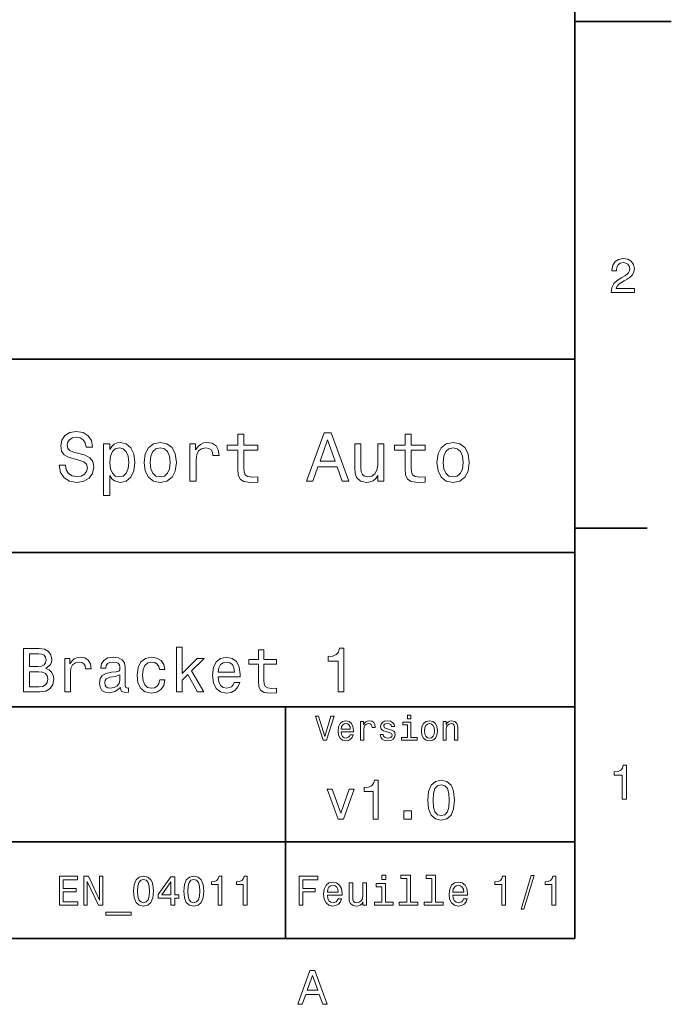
# Model space of a CAD drawing. Extents: x 0 to 297, y 0 to 210.
# Tile 6 of 7: x 229 to 297, y 3 to 105. Entities that reach past the tile are written whole.
import ezdxf

# ---------------------------------------------------------------- set-up
doc = ezdxf.new("R2010")
doc.units = 0

msp = doc.modelspace()

# ---------------------------------------------------------------- linework, layer by layer
at = {"color": 7, "lineweight": 35}
for p, q in [((287, 10), (287, 200)), ((97, 70), (287, 70)), ((287, 70), (287, 10)), ((162, 50), (287, 50)), ((162, 34), (287, 34)), ((257, 10), (257, 34)), ((162, 20), (287, 20)), ((10, 10), (287, 10)), ((97, 10), (287, 10))]:
    msp.add_line(p, q, dxfattribs=at)
at = {"color": 7, "lineweight": 35, "ltscale": 0.25}
msp.add_line((287, 105), (297, 105), dxfattribs=at)
at = {"color": 7, "lineweight": 35, "ltscale": 0.1875}
msp.add_line((287, 52.5), (294.5, 52.5), dxfattribs=at)
at = {"color": 7, "lineweight": 13}
for points in [[(290.76947, 76.916786), (293.175079, 76.916786), (293.175079, 77.350502), (291.273773, 77.350502), (291.3797, 77.587532), (291.561249, 77.784218), (292.121033, 78.142288), (292.418579, 78.293587), (292.751434, 78.510445), (292.988464, 78.762604), (293.124634, 79.060158), (293.175079, 79.398056), (293.089355, 79.821686), (292.852325, 80.154541), (292.489197, 80.366356), (292.020172, 80.442001), (291.536041, 80.35627), (291.167877, 80.119232), (290.930847, 79.740997), (290.850159, 79.241714), (290.850159, 79.171112), (291.309082, 79.171112), (291.309082, 79.211456), (291.354462, 79.554398), (291.490631, 79.806557), (291.707489, 79.967941), (291.994965, 80.023415), (292.287476, 79.972984), (292.504333, 79.846901), (292.645538, 79.650215), (292.695984, 79.403099), (292.660675, 79.171112), (292.56485, 78.974426), (292.403473, 78.802956), (292.181549, 78.651657), (291.884003, 78.490273), (291.389771, 78.177589), (291.041779, 77.844742), (290.835022, 77.441284), (290.76947, 76.931915)], [(234.20462, 59.030979), (233.548996, 59.030979), (233.693085, 58.267288), (234.053314, 57.70533), (234.608078, 57.366714), (235.357361, 57.244236), (236.099426, 57.359509), (236.654175, 57.67651), (237.007202, 58.17363), (237.136902, 58.82925), (237.028824, 59.420029), (236.726227, 59.801872), (236.236313, 60.054031), (235.580704, 60.241352), (235.018738, 60.378242), (234.651306, 60.536743), (234.442368, 60.767288), (234.377533, 61.127522), (234.442368, 61.451729), (234.629684, 61.696686), (234.917877, 61.862389), (235.314133, 61.920029), (235.71759, 61.84798), (236.034592, 61.653458), (236.24353, 61.32925), (236.344391, 60.889767), (237, 60.889767), (237, 60.904179), (236.884735, 61.581409), (236.546112, 62.085732), (236.01297, 62.402737), (235.292511, 62.510807), (234.644104, 62.402737), (234.139771, 62.100143), (233.815567, 61.631844), (233.700287, 61.026657), (233.793961, 60.486309), (234.067734, 60.118874), (234.5, 59.873917), (235.09079, 59.6866), (235.674362, 59.520893), (236.113831, 59.362389), (236.380402, 59.131844), (236.47406, 58.757202), (236.387619, 58.375359), (236.164276, 58.087173), (235.825653, 57.907059), (235.386169, 57.849422), (234.896255, 57.928673), (234.521622, 58.159222), (234.283875, 58.533859)], [(252.05043, 60.579971), (252.05043, 58.64193), (252.093658, 58.015129), (252.29538, 57.582851), (252.698853, 57.330688), (253.383286, 57.244236), (254.132568, 57.280258), (254.132568, 57.827808), (253.585022, 57.78458), (253.087891, 57.842216), (252.82132, 58.022331), (252.706055, 58.324928), (252.684448, 58.75), (252.684448, 60.579971), (254.132568, 60.579971), (254.132568, 61.120316), (252.684448, 61.120316), (252.684448, 62.251438), (252.05043, 62.251438), (252.05043, 61.120316), (250.955322, 61.120316), (250.955322, 60.579971)], [(259.175781, 57.381123), (259.838623, 57.381123), (260.364563, 58.850864), (262.360229, 58.850864), (262.886169, 57.381123), (263.563416, 57.381123), (261.733429, 62.388329), (260.998566, 62.388329)], [(269.399109, 60.579971), (269.399109, 58.64193), (269.442352, 58.015129), (269.644073, 57.582851), (270.047546, 57.330688), (270.731995, 57.244236), (271.481262, 57.280258), (271.481262, 57.827808), (270.933716, 57.78458), (270.436584, 57.842216), (270.170013, 58.022331), (270.054749, 58.324928), (270.033142, 58.75), (270.033142, 60.579971), (271.481262, 60.579971), (271.481262, 61.120316), (270.033142, 61.120316), (270.033142, 62.251438), (269.399109, 62.251438), (269.399109, 61.120316), (268.304016, 61.120316), (268.304016, 60.579971)], [(238.786743, 60.652016), (238.786743, 61.25), (238.15274, 61.25), (238.15274, 55.882565), (238.786743, 55.882565), (238.786743, 57.971901), (239.010101, 57.633286), (239.262253, 57.409943), (239.896271, 57.244236), (240.50145, 57.381123), (240.976959, 57.791786), (241.286743, 58.440201), (241.402023, 59.319164), (241.286743, 60.190922), (240.976959, 60.839336), (240.50145, 61.242794), (239.896271, 61.386887), (239.550446, 61.343658), (239.255051, 61.206772), (239.002899, 60.976223)], [(242.338623, 59.311958), (242.453888, 58.432995), (242.785309, 57.78458), (243.311249, 57.381123), (244.017303, 57.244236), (244.716141, 57.381123), (245.242081, 57.777374), (245.573486, 58.425793), (245.695969, 59.311958), (245.573486, 60.190922), (245.242081, 60.846542), (244.716141, 61.242794), (244.017303, 61.386887), (243.311249, 61.242794), (242.785309, 60.839336), (242.453888, 60.190922)], [(247.100861, 57.381123), (247.734863, 57.381123), (247.734863, 59.592937), (247.799713, 60.12608), (247.994232, 60.507923), (248.311249, 60.738472), (248.736313, 60.817722), (249.053314, 60.767288), (249.291077, 60.623199), (249.435165, 60.378242), (249.485596, 60.046829), (250.126801, 60.046829), (250.040344, 60.630402), (249.802597, 61.048271), (249.406342, 61.30043), (248.865997, 61.386887), (248.498566, 61.32925), (248.181549, 61.185158), (247.900574, 60.940201), (247.677246, 60.608788), (247.677246, 61.25), (247.100861, 61.25)], [(260.595093, 59.463257), (261.365997, 61.667866), (262.136902, 59.463257)], [(267.194519, 61.25), (266.560516, 61.25), (266.560516, 59.016571), (266.488464, 58.497837), (266.279541, 58.123196), (265.955322, 57.892651), (265.530243, 57.820602), (265.19165, 57.878242), (264.975494, 58.051151), (264.853027, 58.346542), (264.824219, 58.764408), (264.824219, 61.25), (264.190186, 61.25), (264.190186, 58.706772), (264.211792, 58.195244), (264.348694, 57.770172), (264.766571, 57.381123), (265.436584, 57.244236), (265.796814, 57.294666), (266.106628, 57.424351), (266.373199, 57.647694), (266.589325, 57.971901), (266.589325, 57.381123), (267.194519, 57.381123)], [(272.698853, 59.311958), (272.814117, 58.432995), (273.145508, 57.78458), (273.671448, 57.381123), (274.377502, 57.244236), (275.076355, 57.381123), (275.602295, 57.777374), (275.933716, 58.425793), (276.056183, 59.311958), (275.933716, 60.190922), (275.602295, 60.846542), (275.076355, 61.242794), (274.377502, 61.386887), (273.671448, 61.242794), (273.145508, 60.839336), (272.814117, 60.190922)], [(239.788193, 57.8134), (239.363129, 57.907059), (239.053314, 58.195244), (238.858795, 58.663544), (238.793945, 59.319164), (238.858795, 59.967579), (239.053314, 60.435879), (239.363129, 60.716858), (239.788193, 60.817722), (240.177246, 60.716858), (240.48703, 60.428673), (240.681564, 59.960373), (240.753601, 59.319164), (240.681564, 58.67075), (240.48703, 58.195244), (240.177246, 57.907059)], [(242.98703, 59.319164), (243.05188, 59.967579), (243.253601, 60.435879), (243.57782, 60.72406), (244.017303, 60.824928), (244.449585, 60.72406), (244.773773, 60.443081), (244.97551, 59.967579), (245.047546, 59.319164), (244.97551, 58.663544), (244.773773, 58.188038), (244.449585, 57.899853), (244.017303, 57.806194), (243.57782, 57.899853), (243.253601, 58.188038), (243.05188, 58.663544)], [(273.34726, 59.319164), (273.412109, 59.967579), (273.613831, 60.435879), (273.938019, 60.72406), (274.377502, 60.824928), (274.809784, 60.72406), (275.134003, 60.443081), (275.335724, 59.967579), (275.407776, 59.319164), (275.335724, 58.663544), (275.134003, 58.188038), (274.809784, 57.899853), (274.377502, 57.806194), (273.938019, 57.899853), (273.613831, 58.188038), (273.412109, 58.663544)], [(232.16571, 37.961815), (232.619598, 38.337894), (232.736313, 38.590778), (232.775223, 38.902016), (232.690918, 39.388329), (232.438049, 39.738472), (232.029541, 39.95245), (231.458939, 40.030258), (229.857361, 40.030258), (229.857361, 35.530258), (231.549713, 35.530258), (232.15274, 35.621037), (232.600143, 35.886887), (232.878967, 36.308357), (232.976227, 36.87896), (232.917877, 37.261528), (232.762253, 37.57925), (232.509369, 37.812679)], [(245.70462, 35.530258), (246.275223, 35.530258), (246.275223, 36.755764), (246.871765, 37.332851), (247.896255, 35.530258), (248.538177, 35.530258), (247.260803, 37.728386), (248.570602, 39.012245), (247.850861, 39.012245), (246.275223, 37.443081), (246.275223, 40.185879), (245.70462, 40.185879)], [(254.198853, 38.409222), (254.198853, 36.664986), (254.237762, 36.100864), (254.419312, 35.711815), (254.782425, 35.484871), (255.398422, 35.407059), (256.072754, 35.43948), (256.072754, 35.932274), (255.579971, 35.893372), (255.132568, 35.945244), (254.892654, 36.107349), (254.78891, 36.379681), (254.769455, 36.762245), (254.769455, 38.409222), (256.072754, 38.409222), (256.072754, 38.895531), (254.769455, 38.895531), (254.769455, 39.913544), (254.198853, 39.913544), (254.198853, 38.895531), (253.213257, 38.895531), (253.213257, 38.409222)], [(262.466125, 35.530258), (263.056213, 35.530258), (263.056213, 40.062679), (262.615265, 40.062679), (262.498566, 39.667145), (262.265137, 39.401295), (261.908508, 39.245674), (261.41571, 39.193802), (261.41571, 38.733429), (262.466125, 38.733429)], [(231.335739, 38.162823), (230.453888, 38.162823), (230.453888, 39.492073), (231.387604, 39.492073), (231.737762, 39.453171), (231.984161, 39.336452), (232.133286, 39.135445), (232.185165, 38.837173), (232.126801, 38.538902), (231.971191, 38.331409), (231.705338, 38.201729)], [(234.130402, 35.530258), (234.701019, 35.530258), (234.701019, 37.520893), (234.759369, 38.000721), (234.934448, 38.344379), (235.219742, 38.551872), (235.60231, 38.623199), (235.887604, 38.577808), (236.101593, 38.448124), (236.231262, 38.227665), (236.276657, 37.929394), (236.853745, 37.929394), (236.77594, 38.454609), (236.561966, 38.830692), (236.205338, 39.057636), (235.719025, 39.135445), (235.388336, 39.083572), (235.103027, 38.953888), (234.850143, 38.733429), (234.649139, 38.435158), (234.649139, 39.012245), (234.130402, 39.012245)], [(239.888336, 35.98415), (239.888336, 35.964695), (239.920746, 35.744236), (240.018005, 35.588615), (240.426514, 35.465416), (240.744232, 35.517288), (240.744232, 35.958214), (240.608063, 35.938759), (240.426514, 36.023052), (240.394089, 36.282421), (240.394089, 38.085014), (240.316284, 38.545387), (240.08934, 38.869595), (239.693802, 39.064121), (239.136169, 39.135445), (238.591492, 39.057636), (238.189484, 38.837173), (237.9366, 38.493515), (237.85231, 38.039623), (237.85231, 38.000721), (238.364563, 38.000721), (238.409943, 38.273052), (238.552597, 38.467579), (238.786026, 38.584293), (239.116714, 38.629681), (239.434448, 38.59726), (239.661377, 38.5), (239.797546, 38.331409), (239.842941, 38.09798), (239.817001, 37.825645), (239.713257, 37.68948), (239.453888, 37.624638), (238.96759, 37.572765), (238.409943, 37.456051), (238.014404, 37.248558), (237.780975, 36.924351), (237.709656, 36.444523), (237.774506, 36.016571), (237.97551, 35.698845), (238.299713, 35.497837), (238.747116, 35.426514), (239.350143, 35.562679)], [(243.940918, 37.858067), (244.505035, 37.858067), (244.388336, 38.376801), (244.109512, 38.785301), (243.675079, 39.038185), (243.110962, 39.135445), (242.48848, 39.005764), (242.015137, 38.642651), (241.716858, 38.052593), (241.613113, 37.261528), (241.710373, 36.476944), (242.002167, 35.893372), (242.46254, 35.530258), (243.091492, 35.407059), (243.649139, 35.504322), (244.083572, 35.776657), (244.381851, 36.204609), (244.511536, 36.775215), (243.966858, 36.775215), (243.869598, 36.412102), (243.688049, 36.139767), (243.42868, 35.97118), (243.110962, 35.919308), (242.715424, 36.003601), (242.430115, 36.262966), (242.255035, 36.684437), (242.196686, 37.280979), (242.255035, 37.864552), (242.4366, 38.286022), (242.728394, 38.545387), (243.110962, 38.636166), (243.44812, 38.577808), (243.701019, 38.428673), (243.869598, 38.182274)], [(250.029541, 37.105907), (252.311951, 37.105907), (252.318451, 37.371758), (252.214691, 38.117435), (251.929398, 38.675072), (251.475494, 39.012245), (250.872482, 39.135445), (250.282425, 39.005764), (249.828522, 38.642651), (249.536743, 38.052593), (249.432999, 37.274494), (249.530258, 36.476944), (249.822052, 35.893372), (250.269455, 35.530258), (250.853027, 35.407059), (251.358795, 35.491352), (251.773773, 35.711815), (252.078522, 36.061958), (252.253601, 36.528816), (251.689484, 36.528816), (251.572769, 36.269451), (251.404175, 36.074928), (250.924347, 35.919308), (250.554749, 35.990631), (250.27594, 36.217579), (250.094376, 36.587173), (250.029541, 37.086452)], [(250.029541, 37.585735), (250.100861, 38.033138), (250.27594, 38.363831), (250.541779, 38.564842), (250.891937, 38.636166), (251.235596, 38.564842), (251.501434, 38.363831), (251.663544, 38.033138), (251.721893, 37.585735)], [(231.478394, 36.068443), (230.453888, 36.068443), (230.453888, 37.618156), (231.420029, 37.618156), (231.828537, 37.572765), (232.120316, 37.4366), (232.295395, 37.203171), (232.353745, 36.865993), (232.295395, 36.509365), (232.133286, 36.262966), (231.860962, 36.113831)], [(239.823486, 36.749279), (239.745682, 36.412102), (239.538177, 36.152737), (239.226944, 35.98415), (238.844391, 35.925793), (238.597992, 35.958214), (238.422913, 36.061958), (238.312683, 36.243515), (238.280258, 36.496395), (238.306198, 36.723343), (238.409943, 36.885445), (238.824921, 37.067001), (239.350143, 37.14481), (239.823486, 37.30043)], [(261.71109, 33.03458), (261.08429, 30.905619), (260.439484, 33.03458), (260.09726, 33.03458), (260.904175, 30.530979), (261.264404, 30.530979), (262.053314, 33.03458)], [(269.992798, 33.117435), (269.657776, 33.117435), (269.657776, 32.757202), (269.992798, 32.757202)], [(262.784576, 31.40634), (264.052582, 31.40634), (264.056183, 31.554033), (263.998566, 31.9683), (263.840057, 32.278099), (263.587891, 32.465416), (263.252869, 32.533859), (262.925079, 32.461815), (262.672913, 32.260086), (262.510803, 31.932276), (262.453156, 31.5), (262.507202, 31.056915), (262.669312, 30.732708), (262.917877, 30.530979), (263.242065, 30.462536), (263.523041, 30.509365), (263.753601, 30.631844), (263.922913, 30.826368), (264.020172, 31.085733), (263.706787, 31.085733), (263.641937, 30.941643), (263.548279, 30.833572), (263.281708, 30.747118), (263.076355, 30.786743), (262.921478, 30.912823), (262.820618, 31.118155), (262.784576, 31.395533)], [(262.784576, 31.672911), (262.824219, 31.921469), (262.921478, 32.105186), (263.069153, 32.216858), (263.263702, 32.256485), (263.45462, 32.216858), (263.602295, 32.105186), (263.692352, 31.921469), (263.724792, 31.672911)], [(264.794678, 30.530979), (265.111664, 30.530979), (265.111664, 31.636887), (265.144104, 31.903458), (265.241364, 32.094379), (265.399841, 32.209652), (265.612396, 32.249279), (265.770905, 32.224064), (265.889771, 32.152016), (265.961823, 32.029537), (265.98703, 31.863832), (266.307648, 31.863832), (266.264404, 32.155621), (266.145538, 32.364552), (265.947418, 32.490635), (265.677246, 32.533859), (265.49353, 32.505043), (265.335022, 32.432995), (265.194519, 32.310516), (265.082855, 32.144814), (265.082855, 32.465416), (264.794678, 32.465416)], [(267.791779, 31.658501), (267.485596, 31.730547), (267.258636, 31.8134), (267.182983, 31.982708), (267.20462, 32.101585), (267.280273, 32.188038), (267.40274, 32.242073), (267.579254, 32.263687), (267.748566, 32.242073), (267.881836, 32.177231), (267.968292, 32.079971), (268.004333, 31.950287), (268.314117, 31.950287), (268.314117, 31.957493), (268.260101, 32.191643), (268.112396, 32.375359), (267.881836, 32.490635), (267.579254, 32.533859), (267.273041, 32.490635), (267.049713, 32.371758), (266.90921, 32.195244), (266.865997, 31.971901), (266.898407, 31.755764), (266.999268, 31.604465), (267.164978, 31.496397), (267.406342, 31.420748), (267.759369, 31.334293), (267.975494, 31.244236), (268.033142, 31.17219), (268.054749, 31.064121), (268.022339, 30.930836), (267.935883, 30.829971), (267.79538, 30.765129), (267.608063, 30.743515), (267.409943, 30.765129), (267.265839, 30.840778), (267.168579, 30.963255), (267.128967, 31.132565), (266.822754, 31.132565), (266.873199, 30.844379), (267.020905, 30.635447), (267.255035, 30.509365), (267.579254, 30.462536), (267.917877, 30.509365), (268.166412, 30.635447), (268.317719, 30.837175), (268.371765, 31.100143), (268.332123, 31.327089), (268.220459, 31.481987), (268.036743, 31.582851)], [(269.981995, 30.79755), (269.981995, 32.400574), (269.167877, 32.400574), (269.167877, 32.130402), (269.664978, 32.130402), (269.664978, 30.79755), (269.016571, 30.79755), (269.016571, 30.530979), (270.637604, 30.530979), (270.637604, 30.79755)], [(271.087891, 31.496397), (271.145538, 31.056915), (271.311249, 30.732708), (271.574219, 30.530979), (271.927246, 30.462536), (272.276672, 30.530979), (272.539612, 30.729107), (272.705322, 31.053314), (272.766571, 31.496397), (272.705322, 31.935879), (272.539612, 32.263687), (272.276672, 32.461815), (271.927246, 32.533859), (271.574219, 32.461815), (271.311249, 32.260086), (271.145538, 31.935879)], [(271.412109, 31.5), (271.444519, 31.824207), (271.54538, 32.058357), (271.707489, 32.20245), (271.927246, 32.25288), (272.143372, 32.20245), (272.305481, 32.061958), (272.406342, 31.824207), (272.442352, 31.5), (272.406342, 31.17219), (272.305481, 30.934437), (272.143372, 30.790344), (271.927246, 30.743515), (271.707489, 30.790344), (271.54538, 30.934437), (271.444519, 31.17219)], [(273.350159, 30.530979), (273.667145, 30.530979), (273.667145, 31.647694), (273.699554, 31.903458), (273.804047, 32.090778), (273.966125, 32.206051), (274.182281, 32.249279), (274.355194, 32.213257), (274.463257, 32.115993), (274.517303, 31.95389), (274.535309, 31.737751), (274.535309, 30.530979), (274.852295, 30.530979), (274.852295, 31.802593), (274.837891, 32.058357), (274.773041, 32.270893), (274.560516, 32.465416), (274.229095, 32.533859), (274.04538, 32.508644), (273.890503, 32.440201), (273.757202, 32.324928), (273.65274, 32.170029), (273.65274, 32.465416), (273.350159, 32.465416)], [(291.909241, 24.416786), (292.368164, 24.416786), (292.368164, 27.942001), (292.025208, 27.942001), (291.934448, 27.634365), (291.752899, 27.427593), (291.475525, 27.306557), (291.092224, 27.266211), (291.092224, 26.90814), (291.909241, 26.90814)], [(266.100861, 22.360231), (266.625366, 22.360231), (266.625366, 26.38905), (266.233429, 26.38905), (266.129669, 26.037464), (265.92218, 25.801153), (265.605194, 25.662825), (265.167145, 25.616714), (265.167145, 25.207493), (266.100861, 25.207493)], [(271.755035, 24.314121), (271.841492, 23.409224), (272.112396, 22.763689), (272.544678, 22.371759), (273.144104, 22.244957), (273.737762, 22.371759), (274.170044, 22.763689), (274.43515, 23.409224), (274.527374, 24.314121), (274.43515, 25.213257), (274.325653, 25.570606), (274.170044, 25.864553), (273.737762, 26.256485), (273.144104, 26.38905), (272.544678, 26.256485), (272.112396, 25.858791), (271.841492, 25.213257)], [(272.30835, 24.314121), (272.354462, 25.011528), (272.498566, 25.51297), (272.757935, 25.806917), (273.144104, 25.910664), (273.524506, 25.806917), (273.783875, 25.51297), (273.927948, 25.011528), (273.97406, 24.314121), (273.927948, 23.610952), (273.783875, 23.10951), (273.524506, 22.815563), (273.144104, 22.717581), (272.757935, 22.815563), (272.498566, 23.10951), (272.354462, 23.610952)], [(262.469727, 22.360231), (263.005768, 22.360231), (264.135437, 25.455332), (263.610962, 25.455332), (262.740631, 22.959656), (261.853027, 25.455332), (261.322754, 25.455332)], [(269.276672, 22.360231), (270.072052, 22.360231), (270.072052, 23.219021), (269.276672, 23.219021)], [(233.574921, 13.428675), (235.476944, 13.428675), (235.476944, 13.791787), (233.97261, 13.791787), (233.97261, 14.807637), (235.312668, 14.807637), (235.312668, 15.166427), (233.97261, 15.166427), (233.97261, 16.065563), (235.442352, 16.065563), (235.442352, 16.428675), (233.574921, 16.428675)], [(236.099411, 13.428675), (236.458206, 13.428675), (236.458206, 15.888329), (237.608063, 13.428675), (238.070602, 13.428675), (238.070602, 16.428675), (237.707489, 16.428675), (237.707489, 13.969021), (236.570602, 16.428675), (236.099411, 16.428675)], [(241.247833, 14.894093), (241.312668, 14.215418), (241.515839, 13.731268), (241.840057, 13.43732), (242.289612, 13.342219), (242.734863, 13.43732), (243.059067, 13.731268), (243.257919, 14.215418), (243.327087, 14.894093), (243.257919, 15.568444), (243.175781, 15.836456), (243.059067, 16.056917), (242.734863, 16.350864), (242.289612, 16.450289), (241.840057, 16.350864), (241.515839, 16.052593), (241.312668, 15.568444)], [(245.129669, 13.428675), (245.518723, 13.428675), (245.518723, 14.172191), (245.946686, 14.172191), (245.946686, 14.518012), (245.518723, 14.518012), (245.518723, 16.363834), (245.125351, 16.363834), (243.811234, 14.552594), (243.811234, 14.172191), (245.129669, 14.172191)], [(246.452438, 14.894093), (246.517288, 14.215418), (246.720459, 13.731268), (247.044662, 13.43732), (247.494232, 13.342219), (247.939468, 13.43732), (248.263687, 13.731268), (248.462524, 14.215418), (248.531693, 14.894093), (248.462524, 15.568444), (248.380402, 15.836456), (248.263687, 16.056917), (247.939468, 16.350864), (247.494232, 16.450289), (247.044662, 16.350864), (246.720459, 16.052593), (246.517288, 15.568444)], [(250.018723, 13.428675), (250.412094, 13.428675), (250.412094, 16.450289), (250.118149, 16.450289), (250.040344, 16.1866), (249.88472, 16.009367), (249.646973, 15.905621), (249.318436, 15.871038), (249.318436, 15.564121), (250.018723, 15.564121)], [(252.621033, 13.428675), (253.014404, 13.428675), (253.014404, 16.450289), (252.720459, 16.450289), (252.642639, 16.1866), (252.48703, 16.009367), (252.249268, 15.905621), (251.920746, 15.871038), (251.920746, 15.564121), (252.621033, 15.564121)], [(258.414978, 13.428675), (258.817017, 13.428675), (258.817017, 14.807637), (260.079254, 14.807637), (260.079254, 15.166427), (258.817017, 15.166427), (258.817017, 16.065563), (260.368866, 16.065563), (260.368866, 16.428675), (258.414978, 16.428675)], [(267.389038, 16.532421), (266.98703, 16.532421), (266.98703, 16.100145), (267.389038, 16.100145)], [(269.572052, 16.212536), (269.572052, 13.748559), (268.789612, 13.748559), (268.789612, 13.428675), (270.73056, 13.428675), (270.73056, 13.748559), (269.952454, 13.748559), (269.952454, 16.532421), (268.975494, 16.532421), (268.975494, 16.212536)], [(272.174347, 16.212536), (272.174347, 13.748559), (271.391937, 13.748559), (271.391937, 13.428675), (273.332855, 13.428675), (273.332855, 13.748559), (272.554749, 13.748559), (272.554749, 16.532421), (271.57782, 16.532421), (271.57782, 16.212536)], [(279.416443, 13.428675), (279.809814, 13.428675), (279.809814, 16.450289), (279.515839, 16.450289), (279.438049, 16.1866), (279.28241, 16.009367), (279.044678, 15.905621), (278.716125, 15.871038), (278.716125, 15.564121), (279.416443, 15.564121)], [(281.42218, 13.026657), (281.720459, 13.026657), (282.766571, 16.510807), (282.463989, 16.510807)], [(284.621033, 13.428675), (285.014404, 13.428675), (285.014404, 16.450289), (284.720459, 16.450289), (284.642639, 16.1866), (284.48703, 16.009367), (284.249268, 15.905621), (283.920746, 15.871038), (283.920746, 15.564121), (284.621033, 15.564121)], [(241.662811, 14.894093), (241.697403, 15.417148), (241.805466, 15.793228), (242, 16.013689), (242.289612, 16.091499), (242.574921, 16.013689), (242.76944, 15.793228), (242.877518, 15.417148), (242.912094, 14.894093), (242.877518, 14.366715), (242.76944, 13.990634), (242.574921, 13.770173), (242.289612, 13.696686), (242, 13.770173), (241.805466, 13.990634), (241.697403, 14.366715)], [(244.174347, 14.518012), (245.129669, 15.862392), (245.129669, 14.518012)], [(246.867432, 14.894093), (246.902008, 15.417148), (247.010086, 15.793228), (247.204605, 16.013689), (247.494232, 16.091499), (247.779526, 16.013689), (247.97406, 15.793228), (248.082123, 15.417148), (248.116714, 14.894093), (248.082123, 14.366715), (247.97406, 13.990634), (247.779526, 13.770173), (247.494232, 13.696686), (247.204605, 13.770173), (247.010086, 13.990634), (246.902008, 14.366715)], [(261.341492, 14.479107), (262.863098, 14.479107), (262.867432, 14.656341), (262.798279, 15.153459), (262.608063, 15.525217), (262.305481, 15.75), (261.903473, 15.832133), (261.510101, 15.745678), (261.207489, 15.503603), (261.01297, 15.110231), (260.943817, 14.591499), (261.008636, 14.059798), (261.203156, 13.67075), (261.501434, 13.428675), (261.890503, 13.346542), (262.227661, 13.402739), (262.504333, 13.549712), (262.707489, 13.783141), (262.824219, 14.09438), (262.44812, 14.09438), (262.370331, 13.92147), (262.257935, 13.791787), (261.938049, 13.688041), (261.69165, 13.735591), (261.505768, 13.886888), (261.384735, 14.133286), (261.341492, 14.466139)], [(261.341492, 14.798992), (261.389038, 15.097262), (261.505768, 15.317724), (261.682983, 15.45173), (261.916412, 15.49928), (262.145538, 15.45173), (262.322754, 15.317724), (262.430847, 15.097262), (262.469727, 14.798992)], [(265.400574, 15.75), (265.020172, 15.75), (265.020172, 14.409943), (264.976959, 14.098703), (264.851593, 13.873919), (264.657074, 13.735591), (264.402008, 13.692364), (264.198853, 13.726946), (264.069153, 13.830692), (263.995667, 14.007925), (263.978394, 14.258646), (263.978394, 15.75), (263.597992, 15.75), (263.597992, 14.224064), (263.610962, 13.917148), (263.693085, 13.662104), (263.943817, 13.428675), (264.345825, 13.346542), (264.561951, 13.376801), (264.747833, 13.454611), (264.907776, 13.588617), (265.037476, 13.783141), (265.037476, 13.428675), (265.400574, 13.428675)], [(267.376068, 13.748559), (267.376068, 15.672191), (266.399139, 15.672191), (266.399139, 15.347983), (266.995667, 15.347983), (266.995667, 13.748559), (266.21759, 13.748559), (266.21759, 13.428675), (268.162811, 13.428675), (268.162811, 13.748559)], [(274.353027, 14.479107), (275.874634, 14.479107), (275.878967, 14.656341), (275.809814, 15.153459), (275.619598, 15.525217), (275.317017, 15.75), (274.914978, 15.832133), (274.521606, 15.745678), (274.219025, 15.503603), (274.024506, 15.110231), (273.955322, 14.591499), (274.020172, 14.059798), (274.214691, 13.67075), (274.51297, 13.428675), (274.902008, 13.346542), (275.239197, 13.402739), (275.515839, 13.549712), (275.719025, 13.783141), (275.835724, 14.09438), (275.459656, 14.09438), (275.381836, 13.92147), (275.26944, 13.791787), (274.949554, 13.688041), (274.703186, 13.735591), (274.517303, 13.886888), (274.39624, 14.133286), (274.353027, 14.466139)], [(274.353027, 14.798992), (274.400574, 15.097262), (274.517303, 15.317724), (274.694519, 15.45173), (274.927948, 15.49928), (275.157074, 15.45173), (275.33429, 15.317724), (275.442352, 15.097262), (275.481262, 14.798992)], [(238.386154, 12.711096), (238.386154, 12.408502), (240.988464, 12.408502), (240.988464, 12.711096)], [(258.266846, 3.166787), (258.730835, 3.166787), (259.098999, 4.195605), (260.495972, 4.195605), (260.864105, 3.166787), (261.338165, 3.166787), (260.05719, 6.67183), (259.542786, 6.67183)], [(259.260376, 4.624279), (259.799988, 6.167507), (260.33963, 4.624279)]]:
    msp.add_lwpolyline(points, close=True, dxfattribs=at)

doc.saveas('drawing.dxf')
